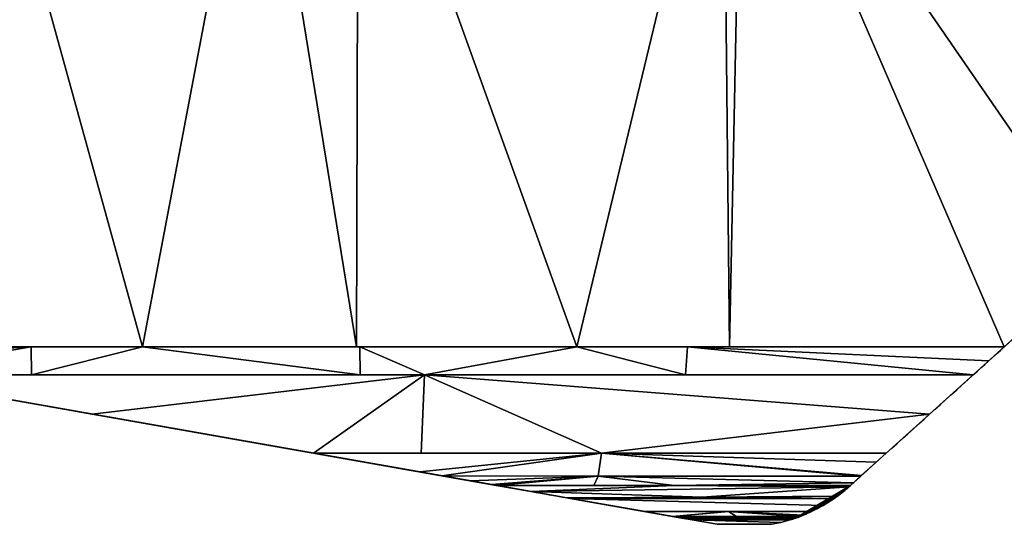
# Model space of a CAD drawing. Extents: x -164 to 115, y -163 to 163.
# Tile 2 of 14: x -48 to 61, y -163 to -107. Entities that reach past the tile are written whole.
import ezdxf

# ---------------------------------------------------------------- set-up
doc = ezdxf.new("R2010")
doc.units = 0
doc.header["$MEASUREMENT"] = 0
doc.layers.add('1', color=7, linetype='Continuous')

# ---------------------------------------------------------------- blocks, each defined once
blk = doc.blocks.new('UG_SURFACE_008')
at = {"layer": '1', "color": 253, "linetype": 'Continuous'}
for points in [[(-3.259873, -146.307543, 64.227432), (-64.244993, -146.307543, 61.579008), (-39.788537, -150.621891, 60.855173)], [(-3.259873, -146.307543, 64.227432), (-39.788537, -150.621891, 60.855173), (-15.461686, -154.913381, 58.259383)], [(-15.461686, -154.913381, 58.259383), (-3.62385, -154.913381, 57.47604), (-3.259873, -146.307543, 64.227432)], [(-3.259873, -146.307543, 64.227432), (-3.62385, -154.913381, 57.47604), (16.230268, -154.913381, 56.162238)], [(52.30429, -150.625587, 53.001855), (57.100371, -146.307543, 55.125799), (-3.259873, -146.307543, 64.227432)], [(52.30429, -150.625587, 53.001855), (-3.259873, -146.307543, 64.227432), (16.230268, -154.913381, 56.162238)], [(16.230268, -154.913381, 56.162238), (47.54182, -154.913381, 50.836388), (52.30429, -150.625587, 53.001855)]]:
    blk.add_3dface(points, dxfattribs=at)
blk = doc.blocks.new('UG_SURFACE_009')
at = {"layer": '1', "color": 253, "linetype": 'Continuous'}
for points in [[(23.999184, -161.874652, -8.538266), (21.021916, -161.349431, -8.937712), (30.167729, -161.349431, -8.937712)], [(24.108976, -161.894009, -8.414397), (23.999184, -161.874652, -8.538266), (30.167729, -161.349431, -8.937712)], [(30.167729, -161.349431, -8.937712), (31.070622, -161.894009, -8.414397), (24.108976, -161.894009, -8.414397)], [(38.104638, -161.866456, -8.565091), (38.054716, -161.885515, -8.490998), (30.167729, -161.349431, -8.937712)], [(38.244288, -161.812246, -8.680529), (38.104638, -161.866456, -8.565091), (30.167729, -161.349431, -8.937712)], [(30.167729, -161.349431, -8.937712), (39.31354, -161.349431, -8.937712), (38.401406, -161.749557, -8.762748)], [(30.167729, -161.349431, -8.937712), (38.401406, -161.749557, -8.762748), (38.244288, -161.812246, -8.680529)], [(31.070622, -161.894009, -8.414397), (30.167729, -161.349431, -8.937712), (38.054716, -161.885515, -8.490998)], [(38.054716, -161.885515, -8.490998), (38.032264, -161.894009, -8.414397), (31.070622, -161.894009, -8.414397)]]:
    blk.add_3dface(points, dxfattribs=at)
blk = doc.blocks.new('UG_SURFACE_020')
at = {"layer": '1', "color": 253, "linetype": 'Continuous'}
for points in [[(-46.529468, -143.229425, 63.843966), (-81.693694, -143.229425, 59.606489), (-72.999083, -144.763231, 60.86405)], [(-46.529468, -143.229425, 63.843966), (-72.999083, -144.763231, 60.86405), (-64.244993, -146.307543, 61.579008)], [(-64.244993, -146.307543, 61.579008), (-46.478588, -146.307543, 62.350556), (-46.529468, -143.229425, 63.843966)], [(-34.249797, -143.229425, 65.323733), (-46.529468, -143.229425, 63.843966), (-46.478588, -146.307543, 62.350556)], [(-34.249797, -143.229425, 65.323733), (-46.478588, -146.307543, 62.350556), (-10.343177, -146.307543, 63.91982)], [(-10.343177, -146.307543, 63.91982), (-10.367461, -143.229425, 64.591281), (-34.249797, -143.229425, 65.323733)], [(13.514876, -143.229425, 63.858837), (-10.367461, -143.229425, 64.591281), (-3.259873, -146.307543, 64.227432)], [(-10.367461, -143.229425, 64.591281), (-10.343177, -146.307543, 63.91982), (-3.259873, -146.307543, 64.227432)], [(-3.259873, -146.307543, 64.227432), (25.446504, -146.307543, 59.898838), (13.514876, -143.229425, 63.858837)], [(25.446504, -146.307543, 59.898838), (25.680788, -143.229425, 61.629348), (13.514876, -143.229425, 63.858837)], [(25.680788, -143.229425, 61.629348), (25.446504, -146.307543, 59.898838), (57.100371, -146.307543, 55.125799)], [(58.806751, -144.771233, 55.344183), (60.519248, -143.229425, 55.244952), (25.680788, -143.229425, 61.629348)], [(57.100371, -146.307543, 55.125799), (58.806751, -144.771233, 55.344183), (25.680788, -143.229425, 61.629348)]]:
    blk.add_3dface(points, dxfattribs=at)
blk = doc.blocks.new('UG_SURFACE_021')
at = {"layer": '1', "color": 253, "linetype": 'Continuous'}
for points in [[(37.799045, -161.980286, -6.249796), (37.564605, -162.063181, -4.169823), (25.067927, -162.063181, -4.169823), (24.108976, -161.894009, -8.414397)], [(24.108976, -161.894009, -8.414397), (38.032264, -161.894009, -8.414397), (37.799045, -161.980286, -6.249796)]]:
    blk.add_3dface(points, dxfattribs=at)
blk = doc.blocks.new('UG_SURFACE_034')
at = {"layer": '1', "color": 253, "linetype": 'Continuous'}
for points in [[(-34.249797, -143.229425, -65.323733), (-51.924262, -143.229425, -63.193865), (-52.728359, -76.414712, -70.823066)], [(-52.728359, -76.414712, -70.823066), (-21.600252, -76.414712, -73.431887), (-34.249797, -143.229425, -65.323733)], [(-10.743595, -143.229425, -64.602822), (-34.249797, -143.229425, -65.323733), (-21.600252, -76.414712, -73.431887)], [(-21.600252, -76.414712, -73.431887), (-10.537251, -76.414712, -72.608918), (-10.743595, -143.229425, -64.602822)], [(13.514876, -143.229425, -63.858837), (-10.743595, -143.229425, -64.602822), (-10.537251, -76.414712, -72.608918)], [(-10.537251, -76.414712, -72.608918), (29.580267, -76.414712, -69.62461), (13.514876, -143.229425, -63.858837)], [(30.285463, -143.229425, -60.785506), (13.514876, -143.229425, -63.858837), (29.580267, -76.414712, -69.62461)], [(29.580267, -76.414712, -69.62461), (31.637155, -76.414712, -69.1384), (30.285463, -143.229425, -60.785506)], [(60.519248, -143.229425, -55.244952), (30.285463, -143.229425, -60.785506), (31.637155, -76.414712, -69.1384)], [(71.104676, -133.699059, -53.499997), (60.519248, -143.229425, -55.244952), (31.637155, -76.414712, -69.1384)], [(31.637155, -76.414712, -69.1384), (72.849892, -76.414712, -59.396565), (71.104676, -133.699059, -53.499997)]]:
    blk.add_3dface(points, dxfattribs=at)
blk = doc.blocks.new('UG_SURFACE_038')
at = {"layer": '1', "color": 253, "linetype": 'Continuous'}
for points in [[(37.257601, -162.166044, -3.987849), (36.948718, -162.26311, -3.816108), (26.201231, -162.26311, -3.816108), (25.067927, -162.063181, -4.169823)], [(25.067927, -162.063181, -4.169823), (37.564605, -162.063181, -4.169823), (37.257601, -162.166044, -3.987849)]]:
    blk.add_3dface(points, dxfattribs=at)
blk = doc.blocks.new('UG_SURFACE_062')
at = {"layer": '1', "color": 253, "linetype": 'Continuous'}
for points in [[(35.946507, -162.535071, -3.642953), (34.929741, -162.746191, -3.508531), (28.93967, -162.746191, -3.508531), (26.201231, -162.26311, -3.816108)], [(26.201231, -162.26311, -3.816108), (36.948718, -162.26311, -3.816108), (35.946507, -162.535071, -3.642953)]]:
    blk.add_3dface(points, dxfattribs=at)
blk = doc.blocks.new('UG_SURFACE_065')
at = {"layer": '1', "color": 253, "linetype": 'Continuous'}
for points in [[(37.799045, -161.980286, 6.249796), (37.564605, -162.063181, 4.169823), (43.601971, -158.460543)], [(37.564605, -162.063181, -4.169823), (43.601971, -158.460543), (37.564605, -162.063181, 4.169823)], [(43.601971, -158.460543), (37.564605, -162.063181, -4.169823), (37.799045, -161.980286, -6.249796)], [(37.799045, -161.980286, 6.249796), (43.601971, -158.460543), (38.678404, -161.634654, 8.676054)], [(38.678404, -161.634654, -8.676054), (43.601971, -158.460543), (37.799045, -161.980286, -6.249796)], [(43.601971, -158.460543), (39.31354, -161.349431, 8.937712), (38.678404, -161.634654, 8.676054)], [(38.678404, -161.634654, -8.676054), (39.31354, -161.349431, -8.937712), (43.601971, -158.460543)], [(43.601971, -158.460543), (40.594842, -160.675362, 8.92291), (39.31354, -161.349431, 8.937712)], [(39.31354, -161.349431, -8.937712), (40.594842, -160.675362, -8.92291), (43.601971, -158.460543)], [(43.601971, -158.460543), (41.815069, -159.89618, 8.905801), (40.594842, -160.675362, 8.92291)], [(40.594842, -160.675362, -8.92291), (41.815069, -159.89618, -8.905801), (43.601971, -158.460543)], [(41.989777, -159.772366, 8.905801), (41.815069, -159.89618, 8.905801), (43.601971, -158.460543)], [(43.601971, -158.460543), (41.815069, -159.89618, -8.905801), (41.989777, -159.772366, -8.905801)], [(41.989777, -159.772366, -8.905801), (42.162936, -159.646392, -8.905801), (43.601971, -158.460543)], [(43.601971, -158.460543), (42.162936, -159.646392, 8.905801), (41.989777, -159.772366, 8.905801)], [(43.413084, -158.631608, 39.128214), (42.162936, -159.646392, 8.905801), (43.601971, -158.460543)], [(43.601971, -158.460543), (42.162936, -159.646392, -8.905801), (43.413084, -158.631608, -39.128214)], [(43.413084, -158.631608, -39.128214), (43.601971, -158.460543, -44.21787), (43.601971, -158.460543)], [(43.601971, -158.460543), (43.601971, -158.460543, 44.21787), (43.413084, -158.631608, 39.128214)], [(38.678404, -161.634654, 8.676054), (39.31354, -161.349431, 8.937712), (38.401406, -161.749557, 8.762748)], [(38.401406, -161.749557, -8.762748), (39.31354, -161.349431, -8.937712), (38.678404, -161.634654, -8.676054)], [(35.946507, -162.535071, -3.642953), (36.948718, -162.26311, -3.816108), (35.946507, -162.535071, 3.642953)], [(36.948718, -162.26311, -3.816108), (36.948718, -162.26311, 3.816108), (35.946507, -162.535071, 3.642953)], [(37.257601, -162.166044, -3.987849), (37.564605, -162.063181, -4.169823), (36.948718, -162.26311, 3.816108)], [(37.257601, -162.166044, 3.987849), (36.948718, -162.26311, 3.816108), (37.564605, -162.063181, -4.169823)], [(36.948718, -162.26311, 3.816108), (36.948718, -162.26311, -3.816108), (37.257601, -162.166044, -3.987849)], [(37.564605, -162.063181, 4.169823), (37.257601, -162.166044, 3.987849), (37.564605, -162.063181, -4.169823)], [(38.678404, -161.634654, 8.676054), (38.032264, -161.894009, 8.414397), (37.799045, -161.980286, 6.249796)], [(37.799045, -161.980286, -6.249796), (38.032264, -161.894009, -8.414397), (38.678404, -161.634654, -8.676054)], [(38.054716, -161.885515, 8.490998), (38.032264, -161.894009, 8.414397), (38.678404, -161.634654, 8.676054)], [(38.678404, -161.634654, -8.676054), (38.032264, -161.894009, -8.414397), (38.054716, -161.885515, -8.490998)], [(38.678404, -161.634654, 8.676054), (38.104638, -161.866456, 8.565091), (38.054716, -161.885515, 8.490998)], [(38.054716, -161.885515, -8.490998), (38.104638, -161.866456, -8.565091), (38.678404, -161.634654, -8.676054)], [(38.678404, -161.634654, 8.676054), (38.244288, -161.812246, 8.680529), (38.104638, -161.866456, 8.565091)], [(38.104638, -161.866456, -8.565091), (38.244288, -161.812246, -8.680529), (38.678404, -161.634654, -8.676054)], [(38.678404, -161.634654, 8.676054), (38.401406, -161.749557, 8.762748), (38.244288, -161.812246, 8.680529)], [(38.244288, -161.812246, -8.680529), (38.401406, -161.749557, -8.762748), (38.678404, -161.634654, -8.676054)], [(34.929741, -162.746191), (34.929741, -162.746191, -3.508531), (35.946507, -162.535071, -3.642953), (35.946507, -162.535071, 3.642953)], [(35.946507, -162.535071, 3.642953), (34.929741, -162.746191, 3.508531), (34.929741, -162.746191)]]:
    blk.add_3dface(points, dxfattribs=at)
blk = doc.blocks.new('UG_SURFACE_067')
at = {"layer": '1', "color": 253, "linetype": 'Continuous'}
for points in [[(24.21754, -158.460543, 47.729932), (4.645849, -158.460543, 49.974866), (8.531681, -159.146026, 29.442558)], [(24.21754, -158.460543, 47.729932), (8.531681, -159.146026, 29.442558), (43.413084, -158.631608, 39.128214)], [(27.278816, -159.75073, 8.905801), (43.413084, -158.631608, 39.128214), (8.531681, -159.146026, 29.442558)], [(8.531681, -159.146026, 29.442558), (12.394653, -159.827501, 8.905801), (27.278816, -159.75073, 8.905801)], [(43.413084, -158.631608, 39.128214), (43.601971, -158.460543, 44.21787), (24.21754, -158.460543, 47.729932)], [(27.278816, -159.75073, 8.905801), (42.162936, -159.646392, 8.905801), (43.413084, -158.631608, 39.128214)]]:
    blk.add_3dface(points, dxfattribs=at)
blk = doc.blocks.new('UG_SURFACE_069')
at = {"layer": '1', "color": 253, "linetype": 'Continuous'}
for points in [[(41.815069, -159.89618, -8.905801), (12.783946, -159.89618, -8.905801), (12.394653, -159.827501, -8.905801), (27.278816, -159.75073, -8.905801)], [(27.278816, -159.75073, -8.905801), (42.162936, -159.646392, -8.905801), (41.989777, -159.772366, -8.905801), (41.815069, -159.89618, -8.905801)]]:
    blk.add_3dface(points, dxfattribs=at)
blk = doc.blocks.new('UG_SURFACE_133')
at = {"layer": '1', "color": 253, "linetype": 'Continuous'}
for points in [[(-34.249797, -143.229425, 65.323733), (-21.600252, -76.414712, 73.431887), (-52.728359, -76.414712, 70.823066)], [(-52.728359, -76.414712, 70.823066), (-51.924262, -143.229425, 63.193865), (-34.249797, -143.229425, 65.323733)], [(-21.600252, -76.414712, 73.431887), (-34.249797, -143.229425, 65.323733), (-10.743595, -143.229425, 64.602822)], [(-10.743595, -143.229425, 64.602822), (-10.537251, -76.414712, 72.608918), (-21.600252, -76.414712, 73.431887)], [(-10.537251, -76.414712, 72.608918), (-10.743595, -143.229425, 64.602822), (13.514876, -143.229425, 63.858837)], [(13.514876, -143.229425, 63.858837), (29.580267, -76.414712, 69.62461), (-10.537251, -76.414712, 72.608918)], [(29.580267, -76.414712, 69.62461), (13.514876, -143.229425, 63.858837), (30.285463, -143.229425, 60.785506)], [(30.285463, -143.229425, 60.785506), (31.637155, -76.414712, 69.1384), (29.580267, -76.414712, 69.62461)], [(31.637155, -76.414712, 69.1384), (30.285463, -143.229425, 60.785506), (60.519248, -143.229425, 55.244952)], [(71.104676, -133.699059, 53.499997), (72.849892, -76.414712, 59.396565), (31.637155, -76.414712, 69.1384)], [(31.637155, -76.414712, 69.1384), (60.519248, -143.229425, 55.244952), (71.104676, -133.699059, 53.499997)]]:
    blk.add_3dface(points, dxfattribs=at)
blk = doc.blocks.new('UG_SURFACE_135')
at = {"layer": '1', "color": 253, "linetype": 'Continuous'}
for points in [[(40.594842, -160.675362, 8.92291), (41.815069, -159.89618, 8.905801), (12.783946, -159.89618, 8.905801)], [(12.783946, -159.89618, 8.905801), (21.021916, -161.349431, 8.937712), (39.31354, -161.349431, 8.937712), (40.594842, -160.675362, 8.92291)]]:
    blk.add_3dface(points, dxfattribs=at)
blk = doc.blocks.new('UG_SURFACE_136')
at = {"layer": '1', "color": 253, "linetype": 'Continuous'}
for points in [[(8.531681, -159.146026, -29.442558), (4.645849, -158.460543, -49.974866), (24.21754, -158.460543, -47.729932)], [(43.413084, -158.631608, -39.128214), (8.531681, -159.146026, -29.442558), (24.21754, -158.460543, -47.729932)], [(8.531681, -159.146026, -29.442558), (43.413084, -158.631608, -39.128214), (27.278816, -159.75073, -8.905801)], [(27.278816, -159.75073, -8.905801), (12.394653, -159.827501, -8.905801), (8.531681, -159.146026, -29.442558)], [(24.21754, -158.460543, -47.729932), (43.601971, -158.460543, -44.21787), (43.413084, -158.631608, -39.128214)], [(43.413084, -158.631608, -39.128214), (42.162936, -159.646392, -8.905801), (27.278816, -159.75073, -8.905801)]]:
    blk.add_3dface(points, dxfattribs=at)
blk = doc.blocks.new('UG_SURFACE_146')
at = {"layer": '1', "color": 253, "linetype": 'Continuous'}
for points in [[(8.531681, -159.146026, -29.442558), (-123.566218, -135.842711, -49.5224), (-96.851498, -140.555441, -56.658931), (-81.693694, -143.229425, -59.606489)], [(12.394653, -159.827501, -8.905801), (-39.788537, -150.621891, 60.855173), (-64.244993, -146.307543, 61.579008), (-123.566218, -135.842711, -49.5224)], [(-123.566218, -135.842711, -49.5224), (8.531681, -159.146026, -29.442558), (12.394653, -159.827501, -8.905801)], [(8.531681, -159.146026, -29.442558), (-81.693694, -143.229425, -59.606489), (-72.999083, -144.763231, -60.86405)], [(8.531681, -159.146026, -29.442558), (-72.999083, -144.763231, -60.86405), (-64.244993, -146.307543, -61.579008), (-39.788537, -150.621891, -60.855173)], [(-15.461686, -154.913381, 58.259383), (-39.788537, -150.621891, 60.855173), (4.645849, -158.460543, 49.974866)], [(4.645849, -158.460543, -49.974866), (8.531681, -159.146026, -29.442558), (-39.788537, -150.621891, -60.855173)], [(-39.788537, -150.621891, 60.855173), (12.394653, -159.827501, -8.905801), (12.394653, -159.827501, 8.905801), (8.531681, -159.146026, 29.442558)], [(-39.788537, -150.621891, 60.855173), (8.531681, -159.146026, 29.442558), (4.645849, -158.460543, 49.974866)], [(4.645849, -158.460543, -49.974866), (-39.788537, -150.621891, -60.855173), (-15.461686, -154.913381, -58.259383)], [(-3.759202, -156.977803, 55.463813), (-15.461686, -154.913381, 58.259383), (4.645849, -158.460543, 49.974866)], [(4.645849, -158.460543, -49.974866), (-15.461686, -154.913381, -58.259383), (-3.759202, -156.977803, -55.463813)], [(4.530969, -158.440262, -50.366417), (4.645849, -158.460543, -49.974866), (-3.759202, -156.977803, -55.463813)], [(4.530969, -158.440262, 50.366417), (4.130176, -158.369571, 51.067408), (1.776958, -157.95444, 53.022418), (-3.759202, -156.977803, 55.463813)], [(-3.759202, -156.977803, 55.463813), (4.645849, -158.460543, 49.974866), (4.530969, -158.440262, 50.366417)], [(-3.759202, -156.977803, -55.463813), (1.776958, -157.95444, -53.022418), (4.130176, -158.369571, -51.067408), (4.530969, -158.440262, -50.366417)], [(12.783946, -159.89618, 8.905801), (12.394653, -159.827501, 8.905801), (25.067927, -162.063181, -4.169823)], [(24.108976, -161.894009, -8.414397), (25.067927, -162.063181, -4.169823), (12.394653, -159.827501, 8.905801)], [(12.394653, -159.827501, 8.905801), (12.394653, -159.827501, -8.905801), (12.783946, -159.89618, -8.905801)], [(12.394653, -159.827501, 8.905801), (12.783946, -159.89618, -8.905801), (21.021916, -161.349431, -8.937712)], [(12.394653, -159.827501, 8.905801), (21.021916, -161.349431, -8.937712), (23.999184, -161.874652, -8.538266), (24.108976, -161.894009, -8.414397)], [(21.021916, -161.349431, 8.937712), (12.783946, -159.89618, 8.905801), (25.067927, -162.063181, -4.169823)], [(25.067927, -162.063181, 4.169823), (24.108976, -161.894009, 8.414397), (23.999184, -161.874652, 8.538266), (21.021916, -161.349431, 8.937712)], [(21.021916, -161.349431, 8.937712), (25.067927, -162.063181, -4.169823), (25.067927, -162.063181, 4.169823)], [(26.201231, -162.26311, 3.816108), (25.067927, -162.063181, 4.169823), (26.201231, -162.26311, -3.816108)], [(25.067927, -162.063181, 4.169823), (25.067927, -162.063181, -4.169823), (26.201231, -162.26311, -3.816108)], [(26.201231, -162.26311, -3.816108), (28.93967, -162.746191, -3.508531), (28.93967, -162.746191, 3.508531), (26.201231, -162.26311, 3.816108)]]:
    blk.add_3dface(points, dxfattribs=at)
blk = doc.blocks.new('UG_SURFACE_150')
at = {"layer": '1', "color": 253, "linetype": 'Continuous'}
for points in [[(-3.759202, -156.977803, -55.463813), (-15.461686, -154.913381, -58.259383), (16.230268, -154.913381, -56.162238)], [(-1.349615, -157.402873, -54.401208), (-3.759202, -156.977803, -55.463813), (16.230268, -154.913381, -56.162238)], [(16.230268, -154.913381, -56.162238), (15.846677, -157.461539, -52.906454), (-1.349615, -157.402873, -54.401208)], [(44.731732, -157.443374, -48.090149), (15.846677, -157.461539, -52.906454), (16.230268, -154.913381, -56.162238)], [(46.428137, -155.916065, -50.085306), (44.802845, -157.379359, -48.251007), (16.230268, -154.913381, -56.162238)], [(16.230268, -154.913381, -56.162238), (47.54182, -154.913381, -50.836388), (46.428137, -155.916065, -50.085306)], [(16.230268, -154.913381, -56.162238), (44.802845, -157.379359, -48.251007), (44.731732, -157.443374, -48.090149)], [(1.776958, -157.95444, -53.022418), (-1.349615, -157.402873, -54.401208), (15.846677, -157.461539, -52.906454)], [(15.846677, -157.461539, -52.906454), (4.130176, -158.369571, -51.067408), (1.776958, -157.95444, -53.022418)], [(4.530969, -158.440262, -50.366417), (4.130176, -158.369571, -51.067408), (15.846677, -157.461539, -52.906454)], [(4.645849, -158.460543, -49.974866), (4.530969, -158.440262, -50.366417), (15.846677, -157.461539, -52.906454)], [(15.846677, -157.461539, -52.906454), (15.357019, -158.460543, -48.746262), (4.645849, -158.460543, -49.974866)], [(24.21754, -158.460543, -47.729932), (15.357019, -158.460543, -48.746262), (15.846677, -157.461539, -52.906454)], [(15.846677, -157.461539, -52.906454), (44.731732, -157.443374, -48.090149), (43.918267, -158.175766, -46.250015)], [(24.21754, -158.460543, -47.729932), (15.846677, -157.461539, -52.906454), (43.918267, -158.175766, -46.250015)], [(43.918267, -158.175766, -46.250015), (43.601971, -158.460543, -44.21787), (24.21754, -158.460543, -47.729932)]]:
    blk.add_3dface(points, dxfattribs=at)
blk = doc.blocks.new('UG_SURFACE_153')
at = {"layer": '1', "color": 253, "linetype": 'Continuous'}
for points in [[(30.167729, -161.349431, 8.937712), (21.021916, -161.349431, 8.937712), (23.999184, -161.874652, 8.538266)], [(30.167729, -161.349431, 8.937712), (23.999184, -161.874652, 8.538266), (24.108976, -161.894009, 8.414397)], [(24.108976, -161.894009, 8.414397), (31.070622, -161.894009, 8.414397), (30.167729, -161.349431, 8.937712)], [(38.401406, -161.749557, 8.762748), (39.31354, -161.349431, 8.937712), (30.167729, -161.349431, 8.937712)], [(38.054716, -161.885515, 8.490998), (30.167729, -161.349431, 8.937712), (31.070622, -161.894009, 8.414397)], [(30.167729, -161.349431, 8.937712), (38.054716, -161.885515, 8.490998), (38.104638, -161.866456, 8.565091)], [(38.244288, -161.812246, 8.680529), (38.401406, -161.749557, 8.762748), (30.167729, -161.349431, 8.937712)], [(30.167729, -161.349431, 8.937712), (38.104638, -161.866456, 8.565091), (38.244288, -161.812246, 8.680529)], [(31.070622, -161.894009, 8.414397), (38.032264, -161.894009, 8.414397), (38.054716, -161.885515, 8.490998)]]:
    blk.add_3dface(points, dxfattribs=at)
blk = doc.blocks.new('UG_SURFACE_163')
at = {"layer": '1', "color": 253, "linetype": 'Continuous'}
for points in [[(84.08124, -122.015879, -51.360868), (91.480531, -115.354076, -49.628533), (91.480531, -115.354076, 49.628533), (84.08124, -122.015879, 51.360868)], [(60.519248, -143.229425, -55.244952), (84.08124, -122.015879, -51.360868), (52.30429, -150.625587, 53.001855)], [(58.806751, -144.771233, 55.344183), (57.100371, -146.307543, 55.125799), (52.30429, -150.625587, 53.001855), (84.08124, -122.015879, -51.360868)], [(84.08124, -122.015879, -51.360868), (60.519248, -143.229425, 55.244952), (58.806751, -144.771233, 55.344183)], [(84.08124, -122.015879, -51.360868), (84.08124, -122.015879, 51.360868), (60.519248, -143.229425, 55.244952)], [(58.806751, -144.771233, -55.344183), (60.519248, -143.229425, -55.244952), (52.30429, -150.625587, 53.001855)], [(52.30429, -150.625587, 53.001855), (52.30429, -150.625587, -53.001855), (57.100371, -146.307543, -55.125799), (58.806751, -144.771233, -55.344183)], [(47.54182, -154.913381, -50.836388), (52.30429, -150.625587, -53.001855), (47.54182, -154.913381, 50.836388)], [(52.30429, -150.625587, -53.001855), (52.30429, -150.625587, 53.001855), (47.54182, -154.913381, 50.836388)], [(46.428137, -155.916065, -50.085306), (47.54182, -154.913381, -50.836388), (43.601971, -158.460543, -44.21787)], [(43.601971, -158.460543, 44.21787), (43.601971, -158.460543, -44.21787), (47.54182, -154.913381, -50.836388), (47.54182, -154.913381, 50.836388)], [(43.601971, -158.460543, 44.21787), (47.54182, -154.913381, 50.836388), (46.428137, -155.916065, 50.085306)], [(46.428137, -155.916065, 50.085306), (44.802845, -157.379359, 48.251007), (43.918267, -158.175766, 46.250015), (43.601971, -158.460543, 44.21787)], [(43.601971, -158.460543, -44.21787), (43.918267, -158.175766, -46.250015), (44.802845, -157.379359, -48.251007), (46.428137, -155.916065, -50.085306)]]:
    blk.add_3dface(points, dxfattribs=at)
blk = doc.blocks.new('UG_SURFACE_166')
at = {"layer": '1', "color": 253, "linetype": 'Continuous'}
for points in [[(-39.788537, -150.621891, -60.855173), (-64.244993, -146.307543, -61.579008), (-3.259873, -146.307543, -64.227432)], [(-15.461686, -154.913381, -58.259383), (-39.788537, -150.621891, -60.855173), (-3.259873, -146.307543, -64.227432)], [(-3.259873, -146.307543, -64.227432), (-3.62385, -154.913381, -57.47604), (-15.461686, -154.913381, -58.259383)], [(16.230268, -154.913381, -56.162238), (-3.62385, -154.913381, -57.47604), (-3.259873, -146.307543, -64.227432)], [(16.230268, -154.913381, -56.162238), (-3.259873, -146.307543, -64.227432), (52.30429, -150.625587, -53.001855)], [(-3.259873, -146.307543, -64.227432), (57.100371, -146.307543, -55.125799), (52.30429, -150.625587, -53.001855)], [(52.30429, -150.625587, -53.001855), (47.54182, -154.913381, -50.836388), (16.230268, -154.913381, -56.162238)]]:
    blk.add_3dface(points, dxfattribs=at)
blk = doc.blocks.new('UG_SURFACE_170')
at = {"layer": '1', "color": 253, "linetype": 'Continuous'}
for points in [[(37.799045, -161.980286, 6.249796), (38.032264, -161.894009, 8.414397), (24.108976, -161.894009, 8.414397)], [(24.108976, -161.894009, 8.414397), (25.067927, -162.063181, 4.169823), (37.564605, -162.063181, 4.169823), (37.799045, -161.980286, 6.249796)]]:
    blk.add_3dface(points, dxfattribs=at)
blk = doc.blocks.new('UG_SURFACE_183')
at = {"layer": '1', "color": 253, "linetype": 'Continuous'}
for points in [[(-72.999083, -144.763231, -60.86405), (-81.693694, -143.229425, -59.606489), (-46.529468, -143.229425, -63.843966)], [(-64.244993, -146.307543, -61.579008), (-72.999083, -144.763231, -60.86405), (-46.529468, -143.229425, -63.843966)], [(-46.529468, -143.229425, -63.843966), (-46.478588, -146.307543, -62.350556), (-64.244993, -146.307543, -61.579008)], [(-46.478588, -146.307543, -62.350556), (-46.529468, -143.229425, -63.843966), (-34.249797, -143.229425, -65.323733)], [(-10.343177, -146.307543, -63.91982), (-46.478588, -146.307543, -62.350556), (-34.249797, -143.229425, -65.323733)], [(-34.249797, -143.229425, -65.323733), (-10.367461, -143.229425, -64.591281), (-10.343177, -146.307543, -63.91982)], [(-3.259873, -146.307543, -64.227432), (-10.343177, -146.307543, -63.91982), (-10.367461, -143.229425, -64.591281)], [(-3.259873, -146.307543, -64.227432), (-10.367461, -143.229425, -64.591281), (13.514876, -143.229425, -63.858837)], [(13.514876, -143.229425, -63.858837), (25.446504, -146.307543, -59.898838), (-3.259873, -146.307543, -64.227432)], [(13.514876, -143.229425, -63.858837), (25.680788, -143.229425, -61.629348), (25.446504, -146.307543, -59.898838)], [(57.100371, -146.307543, -55.125799), (25.446504, -146.307543, -59.898838), (25.680788, -143.229425, -61.629348)], [(25.680788, -143.229425, -61.629348), (60.519248, -143.229425, -55.244952), (58.806751, -144.771233, -55.344183)], [(25.680788, -143.229425, -61.629348), (58.806751, -144.771233, -55.344183), (57.100371, -146.307543, -55.125799)]]:
    blk.add_3dface(points, dxfattribs=at)
blk = doc.blocks.new('UG_SURFACE_187')
at = {"layer": '1', "color": 253, "linetype": 'Continuous'}
for points in [[(37.257601, -162.166044, 3.987849), (37.564605, -162.063181, 4.169823), (25.067927, -162.063181, 4.169823)], [(25.067927, -162.063181, 4.169823), (26.201231, -162.26311, 3.816108), (36.948718, -162.26311, 3.816108), (37.257601, -162.166044, 3.987849)]]:
    blk.add_3dface(points, dxfattribs=at)
blk = doc.blocks.new('UG_SURFACE_202')
at = {"layer": '1', "color": 253, "linetype": 'Continuous'}
for points in [[(35.946507, -162.535071, 3.642953), (36.948718, -162.26311, 3.816108), (26.201231, -162.26311, 3.816108)], [(26.201231, -162.26311, 3.816108), (28.93967, -162.746191, 3.508531), (34.929741, -162.746191, 3.508531), (35.946507, -162.535071, 3.642953)]]:
    blk.add_3dface(points, dxfattribs=at)
blk = doc.blocks.new('UG_SURFACE_205')
at = {"layer": '1', "color": 253, "linetype": 'Continuous'}
for points in [[(27.278816, -159.75073, 8.905801), (12.394653, -159.827501, 8.905801), (12.783946, -159.89618, 8.905801), (41.815069, -159.89618, 8.905801)], [(41.815069, -159.89618, 8.905801), (41.989777, -159.772366, 8.905801), (42.162936, -159.646392, 8.905801), (27.278816, -159.75073, 8.905801)]]:
    blk.add_3dface(points, dxfattribs=at)
blk = doc.blocks.new('UG_SURFACE_214')
at = {"layer": '1', "color": 253, "linetype": 'Continuous'}
for points in [[(16.230268, -154.913381, 56.162238), (-15.461686, -154.913381, 58.259383), (-3.759202, -156.977803, 55.463813)], [(16.230268, -154.913381, 56.162238), (-3.759202, -156.977803, 55.463813), (-1.349615, -157.402873, 54.401208)], [(-1.349615, -157.402873, 54.401208), (15.846677, -157.461539, 52.906454), (16.230268, -154.913381, 56.162238)], [(16.230268, -154.913381, 56.162238), (15.846677, -157.461539, 52.906454), (44.731732, -157.443374, 48.090149)], [(46.428137, -155.916065, 50.085306), (47.54182, -154.913381, 50.836388), (16.230268, -154.913381, 56.162238)], [(44.731732, -157.443374, 48.090149), (44.802845, -157.379359, 48.251007), (16.230268, -154.913381, 56.162238)], [(16.230268, -154.913381, 56.162238), (44.802845, -157.379359, 48.251007), (46.428137, -155.916065, 50.085306)], [(15.846677, -157.461539, 52.906454), (-1.349615, -157.402873, 54.401208), (1.776958, -157.95444, 53.022418)], [(1.776958, -157.95444, 53.022418), (4.130176, -158.369571, 51.067408), (15.846677, -157.461539, 52.906454)], [(15.846677, -157.461539, 52.906454), (4.130176, -158.369571, 51.067408), (4.530969, -158.440262, 50.366417)], [(15.846677, -157.461539, 52.906454), (4.530969, -158.440262, 50.366417), (4.645849, -158.460543, 49.974866)], [(4.645849, -158.460543, 49.974866), (15.357019, -158.460543, 48.746262), (15.846677, -157.461539, 52.906454)], [(15.846677, -157.461539, 52.906454), (15.357019, -158.460543, 48.746262), (24.21754, -158.460543, 47.729932)], [(43.918267, -158.175766, 46.250015), (44.731732, -157.443374, 48.090149), (15.846677, -157.461539, 52.906454)], [(43.918267, -158.175766, 46.250015), (15.846677, -157.461539, 52.906454), (24.21754, -158.460543, 47.729932)], [(24.21754, -158.460543, 47.729932), (43.601971, -158.460543, 44.21787), (43.918267, -158.175766, 46.250015)]]:
    blk.add_3dface(points, dxfattribs=at)
blk = doc.blocks.new('UG_SURFACE_215')
at = {"layer": '1', "color": 253, "linetype": 'Continuous'}
for points in [[(40.594842, -160.675362, -8.92291), (39.31354, -161.349431, -8.937712), (21.021916, -161.349431, -8.937712), (12.783946, -159.89618, -8.905801)], [(12.783946, -159.89618, -8.905801), (41.815069, -159.89618, -8.905801), (40.594842, -160.675362, -8.92291)]]:
    blk.add_3dface(points, dxfattribs=at)
blk = doc.blocks.new('UG_SURFACE_217')
at = {"layer": '1', "color": 253, "linetype": 'Continuous'}
blk.add_3dface([(34.929741, -162.746191, 3.508531), (28.93967, -162.746191, 3.508531), (28.93967, -162.746191, -3.508531), (34.929741, -162.746191, -3.508531)], dxfattribs=at)

msp = doc.modelspace()

# ---------------------------------------------------------------- linework, layer by layer
at = {"layer": '1', "color": 43, "linetype": 'Continuous'}
for p, q in [((43.6, -158.46, 44.22), (43.6, -158.46, -44.22)), ((12.78, -159.9, 8.91), (12.39, -159.83, 8.91)), ((12.78, -159.9, -8.91), (12.39, -159.83, -8.91)), ((21.02, -161.35, -8.94), (12.78, -159.9, -8.91)), ((41.82, -159.9, 8.91), (12.78, -159.9, 8.91)), ((41.82, -159.9, -8.91), (12.78, -159.9, -8.91)), ((21.02, -161.35, 8.94), (12.78, -159.9, 8.91)), ((39.31, -161.35, 8.94), (21.02, -161.35, 8.94)), ((39.31, -161.35, -8.94), (21.02, -161.35, -8.94)), ((38.03, -161.89, -8.41), (24.11, -161.89, -8.41)), ((25.07, -162.06, -4.17), (24.11, -161.89, -8.41)), ((25.07, -162.06, 4.17), (24.11, -161.89, 8.41)), ((38.03, -161.89, 8.41), (24.11, -161.89, 8.41)), ((26.2, -162.26, 3.82), (25.07, -162.06, 4.17)), ((37.56, -162.06, 4.17), (25.07, -162.06, 4.17)), ((26.2, -162.26, -3.82), (25.07, -162.06, -4.17)), ((37.56, -162.06, -4.17), (25.07, -162.06, -4.17)), ((36.95, -162.26, 3.82), (26.2, -162.26, 3.82)), ((36.95, -162.26, -3.82), (26.2, -162.26, -3.82)), ((28.94, -162.75, 3.51), (26.2, -162.26, 3.82)), ((28.94, -162.75, -3.51), (26.2, -162.26, -3.82)), ((34.93, -162.75, -3.51), (28.94, -162.75, -3.51)), ((28.94, -162.75, 3.51), (28.94, -162.75, -3.51)), ((34.93, -162.75, 3.51), (28.94, -162.75, 3.51)), ((34.93, -162.75, 3.51), (34.93, -162.75, -3.51))]:
    msp.add_line(p, q, dxfattribs=at)
at = {"layer": '1', "color": 43, "linetype": 'Continuous', "extrusion": (1e-16, 1, 0)}
for centre, radius, start, end in [((20.08, 252, -143.23), 317.64, 255.3014, 281.1853), ((20.08, 252, -146.31), 316.67, 255.8943, 278.0174), ((20.08, 252, -154.91), 310.29, 257.4132, 269.1477), ((20.08, 252, -158.46), 302.99, 257.8676, 265.3196)]:
    msp.add_arc(centre, radius, start, end, dxfattribs=at)
at = {"layer": '1', "color": 43, "linetype": 'Continuous', "extrusion": (0, -1, 0)}
for centre, radius, start, end in [((-20.08, -252, 143.23), 317.64, 75.3014, 101.1853), ((-20.08, -252, 146.31), 316.67, 75.8943, 98.0174), ((-20.08, -252, 154.91), 310.29, 77.4132, 89.1477), ((-20.08, -252, 158.46), 302.99, 77.8676, 85.3196)]:
    msp.add_arc(centre, radius, start, end, dxfattribs=at)
at = {"layer": '1', "color": 43, "linetype": 'Continuous', "extrusion": (0, 0, -1)}
for centre in [(-31.93, -145.77, -8.91), (-31.93, -145.77, 8.91)]:
    msp.add_arc(centre, 17.24, 233.6093, 235.0326, dxfattribs=at)
at = {"layer": '1', "color": 43, "linetype": 'Continuous', "extrusion": (0.173727, 0.984794, 0)}
for centre, major_axis, ratio, start_param, end_param in [((-61.45, -146.8, -252), (-316.31, 55.8), 0.976334, 1.561955, 1.716699), ((21.02, -161.35, -8.39), (-3.09, 0.55), 0.173727, 3.181427, 4.712389)]:
    msp.add_ellipse(centre, major_axis=major_axis, ratio=ratio, start_param=start_param, end_param=end_param, dxfattribs=at)
at = {"layer": '1', "color": 43, "linetype": 'Continuous', "extrusion": (-0.173727, -0.984794, 0)}
for centre, major_axis, ratio, start_param, end_param in [((-61.45, -146.8, 252), (-316.31, 55.8), 0.976334, 1.561955, 1.716699), ((21.02, -161.35, 8.39), (-3.09, 0.55), 0.173727, 3.181427, 4.712389)]:
    msp.add_ellipse(centre, major_axis=major_axis, ratio=ratio, start_param=start_param, end_param=end_param, dxfattribs=at)
at = {"layer": '1', "color": 43, "linetype": 'Continuous', "extrusion": (-0.6691, 0.743173, 0)}
msp.add_ellipse((299.18, 71.64, -252), major_axis=(478.27, 430.6), ratio=0.553356, start_param=4.15833, end_param=4.181665, dxfattribs=at)
at = {"layer": '1', "color": 43, "linetype": 'Continuous', "extrusion": (0.6691, -0.743173, 0)}
msp.add_ellipse((299.18, 71.64, 252), major_axis=(478.27, 430.6), ratio=0.553356, start_param=4.15833, end_param=4.181665, dxfattribs=at)
at = {"layer": '1', "color": 43, "linetype": 'Continuous', "extrusion": (0, 0.021953, -0.999759)}
msp.add_ellipse((31.93, -145.77, -8.6), major_axis=(0, 17.24, 0.38), ratio=0.999759, start_param=2.531297, end_param=2.699304, dxfattribs=at)
at = {"layer": '1', "color": 43, "linetype": 'Continuous', "extrusion": (0, -0.021953, -0.999759)}
msp.add_ellipse((31.93, -145.77, 8.6), major_axis=(0, 17.24, -0.38), ratio=0.999759, start_param=2.531297, end_param=2.699304, dxfattribs=at)
at = {"layer": '1', "color": 43, "linetype": 'Continuous', "extrusion": (0, -0.537073, -0.843536)}
msp.add_ellipse((31.93, -145.77, -14.32), major_axis=(0, -17.24, 10.98), ratio=0.843536, start_param=5.988083, end_param=6.108572, dxfattribs=at)
at = {"layer": '1', "color": 43, "linetype": 'Continuous', "extrusion": (0, 0.537073, -0.843536)}
msp.add_ellipse((31.93, -145.77, 14.32), major_axis=(0, -17.24, -10.98), ratio=0.843536, start_param=5.988083, end_param=6.108572, dxfattribs=at)
at = {"layer": '1', "color": 43, "linetype": 'Continuous', "extrusion": (0, -0.870563, -0.492057)}
msp.add_ellipse((31.93, -145.77, -33), major_axis=(0, -17.24, 30.5), ratio=0.492057, start_param=5.950521, end_param=5.988083, dxfattribs=at)
at = {"layer": '1', "color": 43, "linetype": 'Continuous', "extrusion": (0, 0.870563, -0.492057)}
msp.add_ellipse((31.93, -145.77, 33), major_axis=(0, -17.24, -30.5), ratio=0.492057, start_param=5.950521, end_param=5.988083, dxfattribs=at)
at = {"layer": '1', "color": 43, "linetype": 'Continuous', "extrusion": (0, 0.999207, -0.039823)}
msp.add_ellipse((31.93, -145.77, 413.02), major_axis=(0, -17.24, -432.56), ratio=0.039823, start_param=5.921674, end_param=5.950521, dxfattribs=at)
at = {"layer": '1', "color": 43, "linetype": 'Continuous', "extrusion": (0, -0.999207, -0.039823)}
msp.add_ellipse((31.93, -145.77, -413.02), major_axis=(0, -17.24, 432.56), ratio=0.039823, start_param=5.921674, end_param=5.950521, dxfattribs=at)
at = {"layer": '1', "color": 43, "linetype": 'Continuous'}
for points in [[(57.1, -146.31, 55.13), (58.24, -145.29, 55.39), (59.38, -144.26, 55.41), (60.52, -143.23, 55.24)], [(57.1, -146.31, -55.13), (58.24, -145.29, -55.39), (59.38, -144.26, -55.41), (60.52, -143.23, -55.24)], [(4.65, -158.46, -49.97), (7.24, -158.92, -36.29), (9.83, -159.37, -22.6), (12.39, -159.83, -8.91)], [(4.65, -158.46, 49.97), (7.24, -158.92, 36.29), (9.83, -159.37, 22.6), (12.39, -159.83, 8.91)], [(12.39, -159.83, 8.91), (22.32, -159.79, 8.91), (32.24, -159.72, 8.91), (42.16, -159.65, 8.91)], [(12.39, -159.83, -8.91), (22.32, -159.79, -8.91), (32.24, -159.72, -8.91), (42.16, -159.65, -8.91)]]:
    msp.add_open_spline(points, degree=3, dxfattribs=at)
for points, knots in [([(-15.46, -154.91, -58.26), (-11.79, -155.56, -57.66), (-8.15, -156.2, -56.88), (-2.82, -157.14, -55.17), (-1.07, -157.45, -54.52), (1.42, -157.89, -53.25), (2.24, -158.04, -52.78), (3.34, -158.23, -51.92), (3.69, -158.29, -51.61), (4.3, -158.4, -50.87), (4.56, -158.44, -50.45), (4.65, -158.46, -49.97)], [0, 0, 0, 0, 0.5, 0.5, 0.75, 0.75, 0.875, 0.875, 0.9375, 0.9375, 1, 1, 1, 1]), ([(-15.46, -154.91, 58.26), (-11.79, -155.56, 57.66), (-8.15, -156.2, 56.88), (-2.82, -157.14, 55.17), (-1.07, -157.45, 54.52), (1.42, -157.89, 53.25), (2.24, -158.04, 52.78), (3.34, -158.23, 51.92), (3.69, -158.29, 51.61), (4.3, -158.4, 50.87), (4.56, -158.44, 50.45), (4.65, -158.46, 49.97)], [0, 0, 0, 0, 0.5, 0.5, 0.75, 0.75, 0.875, 0.875, 0.9375, 0.9375, 1, 1, 1, 1]), ([(43.6, -158.46, -44.22), (43.66, -158.41, -45.72), (44.1, -158.01, -47.15), (45.56, -156.7, -49.44), (46.51, -155.84, -50.26), (47.54, -154.91, -50.84)], [0, 0, 0, 0, 0.5, 0.5, 1, 1, 1, 1]), ([(43.6, -158.46, 44.22), (43.66, -158.41, 45.72), (44.1, -158.01, 47.15), (45.56, -156.7, 49.44), (46.51, -155.84, 50.26), (47.54, -154.91, 50.84)], [0, 0, 0, 0, 0.5, 0.5, 1, 1, 1, 1]), ([(42.16, -159.65, 8.91), (42.62, -159.31, 18.98), (43.03, -158.97, 29.05), (43.41, -158.63, 39.13), (43.48, -158.57, 40.82), (43.54, -158.52, 42.52), (43.6, -158.46, 44.22)], [0, 0, 0, 0, 0.855888, 0.855888, 0.855888, 1, 1, 1, 1]), ([(42.16, -159.65, -8.91), (42.62, -159.31, -18.98), (43.03, -158.97, -29.05), (43.41, -158.63, -39.13), (43.48, -158.57, -40.82), (43.54, -158.52, -42.52), (43.6, -158.46, -44.22)], [0, 0, 0, 0, 0.855888, 0.855888, 0.855888, 1, 1, 1, 1]), ([(39.31, -161.35, -8.94), (39.01, -161.49, -8.94), (38.69, -161.63, -8.89), (38.4, -161.75, -8.76), (38.35, -161.77, -8.74), (38.29, -161.79, -8.71), (38.24, -161.81, -8.68), (38.19, -161.83, -8.65), (38.14, -161.85, -8.61), (38.1, -161.87, -8.57), (38.09, -161.87, -8.54), (38.07, -161.88, -8.52), (38.05, -161.89, -8.49), (38.04, -161.89, -8.47), (38.04, -161.89, -8.44), (38.03, -161.89, -8.41)], [0, 0, 0, 0, 0.652483, 0.652483, 0.652483, 0.771354, 0.771354, 0.771354, 0.891439, 0.891439, 0.891439, 0.949112, 0.949112, 0.949112, 1, 1, 1, 1]), ([(39.31, -161.35, 8.94), (39.01, -161.49, 8.94), (38.69, -161.63, 8.89), (38.4, -161.75, 8.76), (38.35, -161.77, 8.74), (38.29, -161.79, 8.71), (38.24, -161.81, 8.68), (38.19, -161.83, 8.65), (38.14, -161.85, 8.61), (38.1, -161.87, 8.57), (38.09, -161.87, 8.54), (38.07, -161.88, 8.52), (38.05, -161.89, 8.49), (38.04, -161.89, 8.47), (38.04, -161.89, 8.44), (38.03, -161.89, 8.41)], [0, 0, 0, 0, 0.652483, 0.652483, 0.652483, 0.771354, 0.771354, 0.771354, 0.891439, 0.891439, 0.891439, 0.949112, 0.949112, 0.949112, 1, 1, 1, 1])]:
    msp.add_open_spline(points, degree=3, knots=knots, dxfattribs=at)

# ---------------------------------------------------------------- block references
for name in ['UG_SURFACE_034', 'UG_SURFACE_133', 'UG_SURFACE_163', 'UG_SURFACE_146', 'UG_SURFACE_020', 'UG_SURFACE_183', 'UG_SURFACE_008', 'UG_SURFACE_166', 'UG_SURFACE_150', 'UG_SURFACE_214', 'UG_SURFACE_067', 'UG_SURFACE_136', 'UG_SURFACE_065', 'UG_SURFACE_069', 'UG_SURFACE_205', 'UG_SURFACE_135', 'UG_SURFACE_215', 'UG_SURFACE_009', 'UG_SURFACE_153', 'UG_SURFACE_021', 'UG_SURFACE_170', 'UG_SURFACE_038', 'UG_SURFACE_187', 'UG_SURFACE_062', 'UG_SURFACE_202', 'UG_SURFACE_217']:
    msp.add_blockref(name, (0, 0))

doc.saveas('drawing.dxf')
